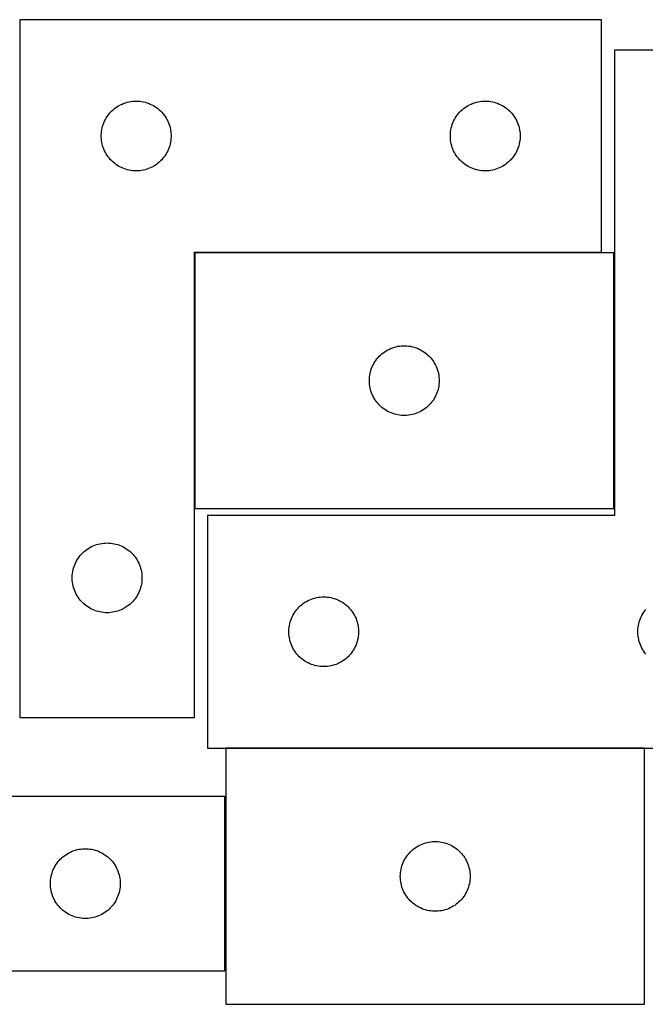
# Model space of a CAD drawing. Header units: millimetres. Extents: x 7 to 1493, y 7 to 438.
# Tile 3 of 6: x 611 to 879, y 14 to 438. Entities that reach past the tile are written whole.
import ezdxf

# ---------------------------------------------------------------- set-up
doc = ezdxf.new("R2010")
doc.units = ezdxf.units.MM
doc.layers.add('COMMON', color=5, linetype='CONTINUOUS', true_color=0x0000ff)
doc.layers.add('CUT', color=7, linetype='CONTINUOUS', true_color=0x000000)

msp = doc.modelspace()

# ---------------------------------------------------------------- linework, layer by layer
at = {"layer": 'COMMON'}
for p, q in [((685.696852, 337.391913), (685.696852, 227.391913)), ((860.596852, 337.491914), (685.796853, 337.491914)), ((879.105159, 124.322915), (699.105159, 124.322915))]:
    msp.add_line(p, q, dxfattribs=at)
at = {"layer": 'CUT'}
for p, q in [((610.596852, 437.591914), (610.596852, 137.591914)), ((860.596852, 437.591914), (610.596852, 437.591914)), ((860.596852, 337.591914), (860.596852, 437.591914)), ((941.17807, 424.422915), (866.17807, 424.422915)), ((866.17807, 424.422915), (866.17807, 224.422915)), ((656.776785, 402.09733), (657.528571, 402.274749)), ((657.528571, 402.274749), (658.288493, 402.413232)), ((658.288493, 402.413232), (659.054537, 402.512412)), ((659.054537, 402.512412), (659.82467, 402.572025)), ((659.82467, 402.572025), (660.596852, 402.591914)), ((660.596852, 402.591914), (661.369033, 402.572025)), ((661.369033, 402.572025), (662.139166, 402.512412)), ((662.139166, 402.512412), (662.90521, 402.413232)), ((662.90521, 402.413232), (663.665133, 402.274749)), ((663.665133, 402.274749), (664.416918, 402.09733)), ((806.776785, 402.09733), (807.528571, 402.274749)), ((807.528571, 402.274749), (808.288493, 402.413232)), ((808.288493, 402.413232), (809.054537, 402.512412)), ((809.054537, 402.512412), (809.82467, 402.572025)), ((809.82467, 402.572025), (810.596852, 402.591914)), ((810.596852, 402.591914), (811.369033, 402.572025)), ((811.369033, 402.572025), (812.139166, 402.512412)), ((812.139166, 402.512412), (812.90521, 402.413232)), ((812.90521, 402.413232), (813.665133, 402.274749)), ((813.665133, 402.274749), (814.416918, 402.09733)), ((649.588571, 397.781014), (650.127689, 398.334196)), ((650.127689, 398.334196), (650.69457, 398.858893)), ((650.69457, 398.858893), (651.287709, 399.353711)), ((651.287709, 399.353711), (651.905535, 399.817339)), ((651.905535, 399.817339), (652.546409, 400.248547)), ((652.546409, 400.248547), (653.20863, 400.646192)), ((653.20863, 400.646192), (653.890445, 401.00922)), ((653.890445, 401.00922), (654.590043, 401.336667)), ((654.590043, 401.336667), (655.30557, 401.627666)), ((655.30557, 401.627666), (656.035129, 401.881444)), ((656.035129, 401.881444), (656.776785, 402.09733)), ((664.416918, 402.09733), (665.158574, 401.881444)), ((665.158574, 401.881444), (665.888133, 401.627666)), ((665.888133, 401.627666), (666.60366, 401.336667)), ((666.60366, 401.336667), (667.303258, 401.00922)), ((667.303258, 401.00922), (667.985073, 400.646192)), ((667.985073, 400.646192), (668.647294, 400.248547)), ((668.647294, 400.248547), (669.288168, 399.817339)), ((669.288168, 399.817339), (669.905994, 399.353711)), ((669.905994, 399.353711), (670.499133, 398.858893)), ((670.499133, 398.858893), (671.066014, 398.334196)), ((671.066014, 398.334196), (671.605132, 397.781014)), ((799.588571, 397.781014), (800.127689, 398.334196)), ((800.127689, 398.334196), (800.69457, 398.858893)), ((800.69457, 398.858893), (801.287709, 399.353711)), ((801.287709, 399.353711), (801.905535, 399.817339)), ((801.905535, 399.817339), (802.546409, 400.248547)), ((802.546409, 400.248547), (803.20863, 400.646192)), ((803.20863, 400.646192), (803.890445, 401.00922)), ((803.890445, 401.00922), (804.590043, 401.336667)), ((804.590043, 401.336667), (805.30557, 401.627666)), ((805.30557, 401.627666), (806.035129, 401.881444)), ((806.035129, 401.881444), (806.776785, 402.09733)), ((814.416918, 402.09733), (815.158574, 401.881444)), ((815.158574, 401.881444), (815.888133, 401.627666)), ((815.888133, 401.627666), (816.60366, 401.336667)), ((816.60366, 401.336667), (817.303258, 401.00922)), ((817.303258, 401.00922), (817.985073, 400.646192)), ((817.985073, 400.646192), (818.647294, 400.248547)), ((818.647294, 400.248547), (819.288168, 399.817339)), ((819.288168, 399.817339), (819.905994, 399.353711)), ((819.905994, 399.353711), (820.499133, 398.858893)), ((820.499133, 398.858893), (821.066014, 398.334196)), ((821.066014, 398.334196), (821.605132, 397.781014)), ((646.701992, 393.242832), (647.011318, 393.95063)), ((647.011318, 393.95063), (647.35667, 394.641565)), ((647.35667, 394.641565), (647.737132, 395.313806)), ((647.737132, 395.313806), (648.151696, 395.965569)), ((648.151696, 395.965569), (648.599263, 396.595128)), ((648.599263, 396.595128), (649.078645, 397.200811)), ((649.078645, 397.200811), (649.588571, 397.781014)), ((671.605132, 397.781014), (672.115058, 397.200811)), ((672.115058, 397.200811), (672.59444, 396.595128)), ((672.59444, 396.595128), (673.042007, 395.965569)), ((673.042007, 395.965569), (673.456571, 395.313806)), ((673.456571, 395.313806), (673.837033, 394.641565)), ((673.837033, 394.641565), (674.182385, 393.95063)), ((674.182385, 393.95063), (674.491711, 393.242832)), ((796.701992, 393.242832), (797.011318, 393.95063)), ((797.011318, 393.95063), (797.35667, 394.641565)), ((797.35667, 394.641565), (797.737132, 395.313806)), ((797.737132, 395.313806), (798.151696, 395.965569)), ((798.151696, 395.965569), (798.599263, 396.595128)), ((798.599263, 396.595128), (799.078645, 397.200811)), ((799.078645, 397.200811), (799.588571, 397.781014)), ((821.605132, 397.781014), (822.115058, 397.200811)), ((822.115058, 397.200811), (822.59444, 396.595128)), ((822.59444, 396.595128), (823.042007, 395.965569)), ((823.042007, 395.965569), (823.456571, 395.313806)), ((823.456571, 395.313806), (823.837033, 394.641565)), ((823.837033, 394.641565), (824.182385, 393.95063)), ((824.182385, 393.95063), (824.491711, 393.242832)), ((645.641589, 388.749546), (645.721011, 389.517889)), ((645.721011, 389.517889), (645.839882, 390.281125)), ((645.839882, 390.281125), (645.997886, 391.03723)), ((645.997886, 391.03723), (646.194603, 391.784198)), ((646.194603, 391.784198), (646.429513, 392.520049)), ((646.429513, 392.520049), (646.701992, 393.242832)), ((674.491711, 393.242832), (674.76419, 392.520049)), ((674.76419, 392.520049), (674.9991, 391.784198)), ((674.9991, 391.784198), (675.195817, 391.03723)), ((675.195817, 391.03723), (675.353821, 390.281125)), ((675.353821, 390.281125), (675.472692, 389.517889)), ((675.472692, 389.517889), (675.552114, 388.749546)), ((795.641589, 388.749546), (795.721011, 389.517889)), ((795.721011, 389.517889), (795.839882, 390.281125)), ((795.839882, 390.281125), (795.997886, 391.03723)), ((795.997886, 391.03723), (796.194603, 391.784198)), ((796.194603, 391.784198), (796.429513, 392.520049)), ((796.429513, 392.520049), (796.701992, 393.242832)), ((824.491711, 393.242832), (824.76419, 392.520049)), ((824.76419, 392.520049), (824.9991, 391.784198)), ((824.9991, 391.784198), (825.195817, 391.03723)), ((825.195817, 391.03723), (825.353821, 390.281125)), ((825.353821, 390.281125), (825.472692, 389.517889)), ((825.472692, 389.517889), (825.552114, 388.749546)), ((645.601825, 387.978132), (645.641589, 388.749546)), ((645.601825, 387.205695), (645.601825, 387.978132)), ((645.641589, 386.434282), (645.601825, 387.205695)), ((645.721011, 385.665938), (645.641589, 386.434282)), ((645.839882, 384.902702), (645.721011, 385.665938)), ((675.472692, 385.665938), (675.353821, 384.902702)), ((675.552114, 386.434282), (675.472692, 385.665938)), ((675.552114, 388.749546), (675.591879, 387.978132)), ((675.591879, 387.205695), (675.552114, 386.434282)), ((675.591879, 387.978132), (675.591879, 387.205695)), ((795.601825, 387.978132), (795.641589, 388.749546)), ((795.601825, 387.205695), (795.601825, 387.978132)), ((795.641589, 386.434282), (795.601825, 387.205695)), ((795.721011, 385.665938), (795.641589, 386.434282)), ((795.839882, 384.902702), (795.721011, 385.665938)), ((825.472692, 385.665938), (825.353821, 384.902702)), ((825.552114, 386.434282), (825.472692, 385.665938)), ((825.552114, 388.749546), (825.591879, 387.978132)), ((825.591879, 387.205695), (825.552114, 386.434282)), ((825.591879, 387.978132), (825.591879, 387.205695)), ((645.997886, 384.146598), (645.839882, 384.902702)), ((646.194603, 383.399629), (645.997886, 384.146598)), ((646.429513, 382.663778), (646.194603, 383.399629)), ((646.701992, 381.940995), (646.429513, 382.663778)), ((647.011318, 381.233198), (646.701992, 381.940995)), ((647.35667, 380.542263), (647.011318, 381.233198)), ((674.182385, 381.233198), (673.837033, 380.542263)), ((674.491711, 381.940995), (674.182385, 381.233198)), ((674.76419, 382.663778), (674.491711, 381.940995)), ((674.9991, 383.399629), (674.76419, 382.663778)), ((675.195817, 384.146598), (674.9991, 383.399629)), ((675.353821, 384.902702), (675.195817, 384.146598)), ((795.997886, 384.146598), (795.839882, 384.902702)), ((796.194603, 383.399629), (795.997886, 384.146598)), ((796.429513, 382.663778), (796.194603, 383.399629)), ((796.701992, 381.940995), (796.429513, 382.663778)), ((797.011318, 381.233198), (796.701992, 381.940995)), ((797.35667, 380.542263), (797.011318, 381.233198)), ((824.182385, 381.233198), (823.837033, 380.542263)), ((824.491711, 381.940995), (824.182385, 381.233198)), ((824.76419, 382.663778), (824.491711, 381.940995)), ((824.9991, 383.399629), (824.76419, 382.663778)), ((825.195817, 384.146598), (824.9991, 383.399629)), ((825.353821, 384.902702), (825.195817, 384.146598)), ((647.737132, 379.870022), (647.35667, 380.542263)), ((648.151696, 379.218258), (647.737132, 379.870022)), ((648.599263, 378.588699), (648.151696, 379.218258)), ((649.078645, 377.983016), (648.599263, 378.588699)), ((649.588571, 377.402814), (649.078645, 377.983016)), ((650.127689, 376.849631), (649.588571, 377.402814)), ((650.69457, 376.324935), (650.127689, 376.849631)), ((671.066014, 376.849631), (670.499133, 376.324935)), ((671.605132, 377.402814), (671.066014, 376.849631)), ((672.115058, 377.983016), (671.605132, 377.402814)), ((672.59444, 378.588699), (672.115058, 377.983016)), ((673.042007, 379.218258), (672.59444, 378.588699)), ((673.456571, 379.870022), (673.042007, 379.218258)), ((673.837033, 380.542263), (673.456571, 379.870022)), ((797.737132, 379.870022), (797.35667, 380.542263)), ((798.151696, 379.218258), (797.737132, 379.870022)), ((798.599263, 378.588699), (798.151696, 379.218258)), ((799.078645, 377.983016), (798.599263, 378.588699)), ((799.588571, 377.402814), (799.078645, 377.983016)), ((800.127689, 376.849631), (799.588571, 377.402814)), ((800.69457, 376.324935), (800.127689, 376.849631)), ((821.066014, 376.849631), (820.499133, 376.324935)), ((821.605132, 377.402814), (821.066014, 376.849631)), ((822.115058, 377.983016), (821.605132, 377.402814)), ((822.59444, 378.588699), (822.115058, 377.983016)), ((823.042007, 379.218258), (822.59444, 378.588699)), ((823.456571, 379.870022), (823.042007, 379.218258)), ((823.837033, 380.542263), (823.456571, 379.870022)), ((651.287709, 375.830117), (650.69457, 376.324935)), ((651.905535, 375.366489), (651.287709, 375.830117)), ((652.546409, 374.93528), (651.905535, 375.366489)), ((653.20863, 374.537635), (652.546409, 374.93528)), ((653.890445, 374.174607), (653.20863, 374.537635)), ((654.590043, 373.84716), (653.890445, 374.174607)), ((655.30557, 373.556161), (654.590043, 373.84716)), ((656.035129, 373.302383), (655.30557, 373.556161)), ((656.776785, 373.086498), (656.035129, 373.302383)), ((657.528571, 372.909078), (656.776785, 373.086498)), ((658.288493, 372.770595), (657.528571, 372.909078)), ((659.054537, 372.671416), (658.288493, 372.770595)), ((659.82467, 372.611802), (659.054537, 372.671416)), ((660.596852, 372.591914), (659.82467, 372.611802)), ((661.369033, 372.611802), (660.596852, 372.591914)), ((662.139166, 372.671416), (661.369033, 372.611802)), ((662.90521, 372.770595), (662.139166, 372.671416)), ((663.665133, 372.909078), (662.90521, 372.770595)), ((664.416918, 373.086498), (663.665133, 372.909078)), ((665.158574, 373.302383), (664.416918, 373.086498)), ((665.888133, 373.556161), (665.158574, 373.302383)), ((666.60366, 373.84716), (665.888133, 373.556161)), ((667.303258, 374.174607), (666.60366, 373.84716)), ((667.985073, 374.537635), (667.303258, 374.174607)), ((668.647294, 374.93528), (667.985073, 374.537635)), ((669.288168, 375.366489), (668.647294, 374.93528)), ((669.905994, 375.830117), (669.288168, 375.366489)), ((670.499133, 376.324935), (669.905994, 375.830117)), ((801.287709, 375.830117), (800.69457, 376.324935)), ((801.905535, 375.366489), (801.287709, 375.830117)), ((802.546409, 374.93528), (801.905535, 375.366489)), ((803.20863, 374.537635), (802.546409, 374.93528)), ((803.890445, 374.174607), (803.20863, 374.537635)), ((804.590043, 373.84716), (803.890445, 374.174607)), ((805.30557, 373.556161), (804.590043, 373.84716)), ((806.035129, 373.302383), (805.30557, 373.556161)), ((806.776785, 373.086498), (806.035129, 373.302383)), ((807.528571, 372.909078), (806.776785, 373.086498)), ((808.288493, 372.770595), (807.528571, 372.909078)), ((809.054537, 372.671416), (808.288493, 372.770595)), ((809.82467, 372.611802), (809.054537, 372.671416)), ((810.596852, 372.591914), (809.82467, 372.611802)), ((811.369033, 372.611802), (810.596852, 372.591914)), ((812.139166, 372.671416), (811.369033, 372.611802)), ((812.90521, 372.770595), (812.139166, 372.671416)), ((813.665133, 372.909078), (812.90521, 372.770595)), ((814.416918, 373.086498), (813.665133, 372.909078)), ((815.158574, 373.302383), (814.416918, 373.086498)), ((815.888133, 373.556161), (815.158574, 373.302383)), ((816.60366, 373.84716), (815.888133, 373.556161)), ((817.303258, 374.174607), (816.60366, 373.84716)), ((817.985073, 374.537635), (817.303258, 374.174607)), ((818.647294, 374.93528), (817.985073, 374.537635)), ((819.288168, 375.366489), (818.647294, 374.93528)), ((819.905994, 375.830117), (819.288168, 375.366489)), ((820.499133, 376.324935), (819.905994, 375.830117)), ((685.596852, 137.591914), (685.596852, 337.591914)), ((685.596852, 337.591914), (860.596852, 337.591914)), ((865.796853, 337.391913), (685.796853, 337.391913)), ((685.796853, 337.391913), (685.796853, 227.391913)), ((865.796853, 227.391913), (865.796853, 337.391913)), ((770.145934, 296.286772), (770.868717, 296.559251)), ((770.868717, 296.559251), (771.604568, 296.794161)), ((771.604568, 296.794161), (772.351536, 296.990878)), ((772.351536, 296.990878), (773.107641, 297.148882)), ((773.107641, 297.148882), (773.870877, 297.267753)), ((773.870877, 297.267753), (774.639221, 297.347176)), ((774.639221, 297.347176), (775.410634, 297.38694)), ((775.410634, 297.38694), (776.183071, 297.38694)), ((776.183071, 297.38694), (776.954484, 297.347176)), ((776.954484, 297.347176), (777.722828, 297.267753)), ((777.722828, 297.267753), (778.486064, 297.148882)), ((778.486064, 297.148882), (779.242169, 296.990878)), ((779.242169, 296.990878), (779.989137, 296.794161)), ((779.989137, 296.794161), (780.724988, 296.559251)), ((780.724988, 296.559251), (781.447771, 296.286772)), ((764.035055, 291.701055), (764.529874, 292.294194)), ((764.529874, 292.294194), (765.05457, 292.861075)), ((765.05457, 292.861075), (765.607752, 293.400193)), ((765.607752, 293.400193), (766.187955, 293.910119)), ((766.187955, 293.910119), (766.793638, 294.389501)), ((766.793638, 294.389501), (767.423197, 294.837068)), ((767.423197, 294.837068), (768.07496, 295.251632)), ((768.07496, 295.251632), (768.747201, 295.632095)), ((768.747201, 295.632095), (769.438137, 295.977447)), ((769.438137, 295.977447), (770.145934, 296.286772)), ((781.447771, 296.286772), (782.155568, 295.977447)), ((782.155568, 295.977447), (782.846504, 295.632095)), ((782.846504, 295.632095), (783.518745, 295.251632)), ((783.518745, 295.251632), (784.170508, 294.837068)), ((784.170508, 294.837068), (784.800067, 294.389501)), ((784.800067, 294.389501), (785.40575, 293.910119)), ((785.40575, 293.910119), (785.985953, 293.400193)), ((785.985953, 293.400193), (786.539135, 292.861075)), ((786.539135, 292.861075), (787.063831, 292.294194)), ((787.063831, 292.294194), (787.55865, 291.701055)), ((761.7611, 287.683194), (762.052099, 288.398721)), ((762.052099, 288.398721), (762.379546, 289.09832)), ((762.379546, 289.09832), (762.742574, 289.780134)), ((762.742574, 289.780134), (763.140219, 290.442356)), ((763.140219, 290.442356), (763.571427, 291.083229)), ((763.571427, 291.083229), (764.035055, 291.701055)), ((787.55865, 291.701055), (788.022278, 291.083229)), ((788.022278, 291.083229), (788.453486, 290.442356)), ((788.453486, 290.442356), (788.851131, 289.780134)), ((788.851131, 289.780134), (789.214159, 289.09832)), ((789.214159, 289.09832), (789.541606, 288.398721)), ((789.541606, 288.398721), (789.832605, 287.683194)), ((760.816741, 283.164094), (760.876354, 283.934228)), ((760.876354, 283.934228), (760.975534, 284.700271)), ((760.975534, 284.700271), (761.114017, 285.460194)), ((761.114017, 285.460194), (761.291437, 286.211979)), ((761.291437, 286.211979), (761.507322, 286.953635)), ((761.507322, 286.953635), (761.7611, 287.683194)), ((789.832605, 287.683194), (790.086383, 286.953635)), ((790.086383, 286.953635), (790.302268, 286.211979)), ((790.302268, 286.211979), (790.479688, 285.460194)), ((790.479688, 285.460194), (790.618171, 284.700271)), ((790.618171, 284.700271), (790.717351, 283.934228)), ((790.717351, 283.934228), (790.776964, 283.164094)), ((760.796853, 282.391913), (760.816741, 283.164094)), ((760.816741, 281.619731), (760.796853, 282.391913)), ((760.876354, 280.849598), (760.816741, 281.619731)), ((760.975534, 280.083554), (760.876354, 280.849598)), ((761.114017, 279.323632), (760.975534, 280.083554)), ((790.618171, 280.083554), (790.479688, 279.323632)), ((790.717351, 280.849598), (790.618171, 280.083554)), ((790.776964, 281.619731), (790.717351, 280.849598)), ((790.776964, 283.164094), (790.796853, 282.391913)), ((790.796853, 282.391913), (790.776964, 281.619731)), ((761.291437, 278.571846), (761.114017, 279.323632)), ((761.507322, 277.83019), (761.291437, 278.571846)), ((761.7611, 277.100631), (761.507322, 277.83019)), ((762.052099, 276.385104), (761.7611, 277.100631)), ((762.379546, 275.685506), (762.052099, 276.385104)), ((762.742574, 275.003692), (762.379546, 275.685506)), ((789.214159, 275.685506), (788.851131, 275.003692)), ((789.541606, 276.385104), (789.214159, 275.685506)), ((789.832605, 277.100631), (789.541606, 276.385104)), ((790.086383, 277.83019), (789.832605, 277.100631)), ((790.302268, 278.571846), (790.086383, 277.83019)), ((790.479688, 279.323632), (790.302268, 278.571846)), ((763.140219, 274.34147), (762.742574, 275.003692)), ((763.571427, 273.700596), (763.140219, 274.34147)), ((764.035055, 273.08277), (763.571427, 273.700596)), ((764.529874, 272.489631), (764.035055, 273.08277)), ((765.05457, 271.92275), (764.529874, 272.489631)), ((765.607752, 271.383632), (765.05457, 271.92275)), ((766.187955, 270.873706), (765.607752, 271.383632)), ((785.985953, 271.383632), (785.40575, 270.873706)), ((786.539135, 271.92275), (785.985953, 271.383632)), ((787.063831, 272.489631), (786.539135, 271.92275)), ((787.55865, 273.08277), (787.063831, 272.489631)), ((788.022278, 273.700596), (787.55865, 273.08277)), ((788.453486, 274.34147), (788.022278, 273.700596)), ((788.851131, 275.003692), (788.453486, 274.34147)), ((766.793638, 270.394324), (766.187955, 270.873706)), ((767.423197, 269.946757), (766.793638, 270.394324)), ((768.07496, 269.532193), (767.423197, 269.946757)), ((768.747201, 269.151731), (768.07496, 269.532193)), ((769.438137, 268.806379), (768.747201, 269.151731)), ((770.145934, 268.497053), (769.438137, 268.806379)), ((770.868717, 268.224574), (770.145934, 268.497053)), ((771.604568, 267.989665), (770.868717, 268.224574)), ((772.351536, 267.792947), (771.604568, 267.989665)), ((773.107641, 267.634943), (772.351536, 267.792947)), ((773.870877, 267.516073), (773.107641, 267.634943)), ((774.639221, 267.43665), (773.870877, 267.516073)), ((775.410634, 267.396886), (774.639221, 267.43665)), ((776.183071, 267.396886), (775.410634, 267.396886)), ((776.954484, 267.43665), (776.183071, 267.396886)), ((777.722828, 267.516073), (776.954484, 267.43665)), ((778.486064, 267.634943), (777.722828, 267.516073)), ((779.242169, 267.792947), (778.486064, 267.634943)), ((779.989137, 267.989665), (779.242169, 267.792947)), ((780.724988, 268.224574), (779.989137, 267.989665)), ((781.447771, 268.497053), (780.724988, 268.224574)), ((782.155568, 268.806379), (781.447771, 268.497053)), ((782.846504, 269.151731), (782.155568, 268.806379)), ((783.518745, 269.532193), (782.846504, 269.151731)), ((784.170508, 269.946757), (783.518745, 269.532193)), ((784.800067, 270.394324), (784.170508, 269.946757)), ((785.40575, 270.873706), (784.800067, 270.394324)), ((685.796853, 227.391913), (865.796853, 227.391913)), ((866.17807, 224.422915), (691.17807, 224.422915)), ((691.17807, 224.422915), (691.17807, 124.422915)), ((642.80557, 211.627666), (643.535129, 211.881444)), ((643.535129, 211.881444), (644.276785, 212.09733)), ((644.276785, 212.09733), (645.028571, 212.274749)), ((645.028571, 212.274749), (645.788493, 212.413232)), ((645.788493, 212.413232), (646.554537, 212.512412)), ((646.554537, 212.512412), (647.32467, 212.572025)), ((647.32467, 212.572025), (648.096852, 212.591914)), ((648.096852, 212.591914), (648.869033, 212.572025)), ((648.869033, 212.572025), (649.639166, 212.512412)), ((649.639166, 212.512412), (650.40521, 212.413232)), ((650.40521, 212.413232), (651.165133, 212.274749)), ((651.165133, 212.274749), (651.916918, 212.09733)), ((651.916918, 212.09733), (652.658574, 211.881444)), ((652.658574, 211.881444), (653.388133, 211.627666)), ((636.578645, 207.200811), (637.088571, 207.781014)), ((637.088571, 207.781014), (637.627689, 208.334196)), ((637.627689, 208.334196), (638.19457, 208.858893)), ((638.19457, 208.858893), (638.787709, 209.353711)), ((638.787709, 209.353711), (639.405535, 209.817339)), ((639.405535, 209.817339), (640.046409, 210.248547)), ((640.046409, 210.248547), (640.70863, 210.646192)), ((640.70863, 210.646192), (641.390445, 211.00922)), ((641.390445, 211.00922), (642.090043, 211.336667)), ((642.090043, 211.336667), (642.80557, 211.627666)), ((653.388133, 211.627666), (654.10366, 211.336667)), ((654.10366, 211.336667), (654.803258, 211.00922)), ((654.803258, 211.00922), (655.485073, 210.646192)), ((655.485073, 210.646192), (656.147294, 210.248547)), ((656.147294, 210.248547), (656.788168, 209.817339)), ((656.788168, 209.817339), (657.405994, 209.353711)), ((657.405994, 209.353711), (657.999133, 208.858893)), ((657.999133, 208.858893), (658.566014, 208.334196)), ((658.566014, 208.334196), (659.105132, 207.781014)), ((659.105132, 207.781014), (659.615058, 207.200811)), ((633.929513, 202.520049), (634.201992, 203.242832)), ((634.201992, 203.242832), (634.511318, 203.95063)), ((634.511318, 203.95063), (634.85667, 204.641565)), ((634.85667, 204.641565), (635.237132, 205.313806)), ((635.237132, 205.313806), (635.651696, 205.965569)), ((635.651696, 205.965569), (636.099263, 206.595128)), ((636.099263, 206.595128), (636.578645, 207.200811)), ((659.615058, 207.200811), (660.09444, 206.595128)), ((660.09444, 206.595128), (660.542007, 205.965569)), ((660.542007, 205.965569), (660.956571, 205.313806)), ((660.956571, 205.313806), (661.337033, 204.641565)), ((661.337033, 204.641565), (661.682385, 203.95063)), ((661.682385, 203.95063), (661.991711, 203.242832)), ((661.991711, 203.242832), (662.26419, 202.520049)), ((633.141589, 198.749546), (633.221011, 199.517889)), ((633.221011, 199.517889), (633.339882, 200.281125)), ((633.339882, 200.281125), (633.497886, 201.03723)), ((633.497886, 201.03723), (633.694603, 201.784198)), ((633.694603, 201.784198), (633.929513, 202.520049)), ((662.26419, 202.520049), (662.4991, 201.784198)), ((662.4991, 201.784198), (662.695817, 201.03723)), ((662.695817, 201.03723), (662.853821, 200.281125)), ((662.853821, 200.281125), (662.972692, 199.517889)), ((662.972692, 199.517889), (663.052114, 198.749546)), ((633.101825, 197.978132), (633.141589, 198.749546)), ((633.101825, 197.205695), (633.101825, 197.978132)), ((633.141589, 196.434282), (633.101825, 197.205695)), ((633.221011, 195.665938), (633.141589, 196.434282)), ((633.339882, 194.902702), (633.221011, 195.665938)), ((633.497886, 194.146598), (633.339882, 194.902702)), ((662.853821, 194.902702), (662.695817, 194.146598)), ((662.972692, 195.665938), (662.853821, 194.902702)), ((663.052114, 196.434282), (662.972692, 195.665938)), ((663.052114, 198.749546), (663.091879, 197.978132)), ((663.091879, 197.205695), (663.052114, 196.434282)), ((663.091879, 197.978132), (663.091879, 197.205695)), ((633.694603, 193.399629), (633.497886, 194.146598)), ((633.929513, 192.663778), (633.694603, 193.399629)), ((634.201992, 191.940995), (633.929513, 192.663778)), ((634.511318, 191.233198), (634.201992, 191.940995)), ((634.85667, 190.542263), (634.511318, 191.233198)), ((635.237132, 189.870022), (634.85667, 190.542263)), ((661.337033, 190.542263), (660.956571, 189.870022)), ((661.682385, 191.233198), (661.337033, 190.542263)), ((661.991711, 191.940995), (661.682385, 191.233198)), ((662.26419, 192.663778), (661.991711, 191.940995)), ((662.4991, 193.399629), (662.26419, 192.663778)), ((662.695817, 194.146598), (662.4991, 193.399629)), ((635.651696, 189.218258), (635.237132, 189.870022)), ((636.099263, 188.588699), (635.651696, 189.218258)), ((636.578645, 187.983016), (636.099263, 188.588699)), ((637.088571, 187.402814), (636.578645, 187.983016)), ((637.627689, 186.849631), (637.088571, 187.402814)), ((638.19457, 186.324935), (637.627689, 186.849631)), ((638.787709, 185.830117), (638.19457, 186.324935)), ((657.999133, 186.324935), (657.405994, 185.830117)), ((658.566014, 186.849631), (657.999133, 186.324935)), ((659.105132, 187.402814), (658.566014, 186.849631)), ((659.615058, 187.983016), (659.105132, 187.402814)), ((660.09444, 188.588699), (659.615058, 187.983016)), ((660.542007, 189.218258), (660.09444, 188.588699)), ((660.956571, 189.870022), (660.542007, 189.218258)), ((731.868928, 186.184712), (732.486754, 186.64834)), ((732.486754, 186.64834), (733.127627, 187.079548)), ((733.127627, 187.079548), (733.789849, 187.477193)), ((733.789849, 187.477193), (734.471663, 187.840221)), ((734.471663, 187.840221), (735.171261, 188.167668)), ((735.171261, 188.167668), (735.886789, 188.458667)), ((735.886789, 188.458667), (736.616348, 188.712445)), ((736.616348, 188.712445), (737.358003, 188.92833)), ((737.358003, 188.92833), (738.109789, 189.10575)), ((738.109789, 189.10575), (738.869711, 189.244233)), ((738.869711, 189.244233), (739.635755, 189.343413)), ((739.635755, 189.343413), (740.405889, 189.403026)), ((740.405889, 189.403026), (741.17807, 189.422915)), ((741.17807, 189.422915), (741.950251, 189.403026)), ((741.950251, 189.403026), (742.720385, 189.343413)), ((742.720385, 189.343413), (743.486429, 189.244233)), ((743.486429, 189.244233), (744.246351, 189.10575)), ((744.246351, 189.10575), (744.998137, 188.92833)), ((744.998137, 188.92833), (745.739792, 188.712445)), ((745.739792, 188.712445), (746.469351, 188.458667)), ((746.469351, 188.458667), (747.184879, 188.167668)), ((747.184879, 188.167668), (747.884477, 187.840221)), ((747.884477, 187.840221), (748.566291, 187.477193)), ((748.566291, 187.477193), (749.228513, 187.079548)), ((749.228513, 187.079548), (749.869386, 186.64834)), ((749.869386, 186.64834), (750.487212, 186.184712)), ((639.405535, 185.366489), (638.787709, 185.830117)), ((640.046409, 184.93528), (639.405535, 185.366489)), ((640.70863, 184.537635), (640.046409, 184.93528)), ((641.390445, 184.174607), (640.70863, 184.537635)), ((642.090043, 183.84716), (641.390445, 184.174607)), ((642.80557, 183.556161), (642.090043, 183.84716)), ((643.535129, 183.302383), (642.80557, 183.556161)), ((644.276785, 183.086498), (643.535129, 183.302383)), ((645.028571, 182.909078), (644.276785, 183.086498)), ((645.788493, 182.770595), (645.028571, 182.909078)), ((646.554537, 182.671416), (645.788493, 182.770595)), ((647.32467, 182.611802), (646.554537, 182.671416)), ((648.096852, 182.591914), (647.32467, 182.611802)), ((648.869033, 182.611802), (648.096852, 182.591914)), ((649.639166, 182.671416), (648.869033, 182.611802)), ((650.40521, 182.770595), (649.639166, 182.671416)), ((651.165133, 182.909078), (650.40521, 182.770595)), ((651.916918, 183.086498), (651.165133, 182.909078)), ((652.658574, 183.302383), (651.916918, 183.086498)), ((653.388133, 183.556161), (652.658574, 183.302383)), ((654.10366, 183.84716), (653.388133, 183.556161)), ((654.803258, 184.174607), (654.10366, 183.84716)), ((655.485073, 184.537635), (654.803258, 184.174607)), ((656.147294, 184.93528), (655.485073, 184.537635)), ((656.788168, 185.366489), (656.147294, 184.93528)), ((657.405994, 185.830117), (656.788168, 185.366489)), ((727.937888, 181.472566), (728.318351, 182.144807)), ((728.318351, 182.144807), (728.732915, 182.79657)), ((728.732915, 182.79657), (729.180481, 183.426129)), ((729.180481, 183.426129), (729.659863, 184.031812)), ((729.659863, 184.031812), (730.16979, 184.612015)), ((730.16979, 184.612015), (730.708908, 185.165197)), ((730.708908, 185.165197), (731.275788, 185.689894)), ((731.275788, 185.689894), (731.868928, 186.184712)), ((750.487212, 186.184712), (751.080352, 185.689894)), ((751.080352, 185.689894), (751.647232, 185.165197)), ((751.647232, 185.165197), (752.18635, 184.612015)), ((752.18635, 184.612015), (752.696277, 184.031812)), ((752.696277, 184.031812), (753.175659, 183.426129)), ((753.175659, 183.426129), (753.623225, 182.79657)), ((753.623225, 182.79657), (754.037789, 182.144807)), ((754.037789, 182.144807), (754.418252, 181.472566)), ((877.937888, 181.472566), (878.318351, 182.144807)), ((878.318351, 182.144807), (878.732915, 182.79657)), ((878.732915, 182.79657), (879.180481, 183.426129)), ((879.180481, 183.426129), (879.659863, 184.031812)), ((726.421101, 177.112126), (726.579104, 177.868231)), ((726.579104, 177.868231), (726.775822, 178.615199)), ((726.775822, 178.615199), (727.010732, 179.35105)), ((727.010732, 179.35105), (727.28321, 180.073833)), ((727.28321, 180.073833), (727.592536, 180.78163)), ((727.592536, 180.78163), (727.937888, 181.472566)), ((754.418252, 181.472566), (754.763604, 180.78163)), ((754.763604, 180.78163), (755.07293, 180.073833)), ((755.07293, 180.073833), (755.345408, 179.35105)), ((755.345408, 179.35105), (755.580318, 178.615199)), ((755.580318, 178.615199), (755.777036, 177.868231)), ((755.777036, 177.868231), (755.935039, 177.112126)), ((876.421101, 177.112126), (876.579104, 177.868231)), ((876.579104, 177.868231), (876.775822, 178.615199)), ((876.775822, 178.615199), (877.010732, 179.35105)), ((877.010732, 179.35105), (877.28321, 180.073833)), ((877.28321, 180.073833), (877.592536, 180.78163)), ((877.592536, 180.78163), (877.937888, 181.472566)), ((726.183043, 174.809133), (726.222807, 175.580547)), ((726.183043, 174.036696), (726.183043, 174.809133)), ((726.222807, 173.265283), (726.183043, 174.036696)), ((726.222807, 175.580547), (726.30223, 176.34889)), ((726.30223, 176.34889), (726.421101, 177.112126)), ((755.935039, 177.112126), (756.05391, 176.34889)), ((756.05391, 176.34889), (756.133333, 175.580547)), ((756.133333, 175.580547), (756.173097, 174.809133)), ((756.173097, 174.036696), (756.133333, 173.265283)), ((756.173097, 174.809133), (756.173097, 174.036696)), ((876.183043, 174.809133), (876.222807, 175.580547)), ((876.183043, 174.036696), (876.183043, 174.809133)), ((876.222807, 173.265283), (876.183043, 174.036696)), ((876.222807, 175.580547), (876.30223, 176.34889)), ((876.30223, 176.34889), (876.421101, 177.112126)), ((726.30223, 172.496939), (726.222807, 173.265283)), ((726.421101, 171.733703), (726.30223, 172.496939)), ((726.579104, 170.977598), (726.421101, 171.733703)), ((726.775822, 170.23063), (726.579104, 170.977598)), ((727.010732, 169.494779), (726.775822, 170.23063)), ((727.28321, 168.771996), (727.010732, 169.494779)), ((755.345408, 169.494779), (755.07293, 168.771996)), ((755.580318, 170.23063), (755.345408, 169.494779)), ((755.777036, 170.977598), (755.580318, 170.23063)), ((755.935039, 171.733703), (755.777036, 170.977598)), ((756.05391, 172.496939), (755.935039, 171.733703)), ((756.133333, 173.265283), (756.05391, 172.496939)), ((876.30223, 172.496939), (876.222807, 173.265283)), ((876.421101, 171.733703), (876.30223, 172.496939)), ((876.579104, 170.977598), (876.421101, 171.733703)), ((876.775822, 170.23063), (876.579104, 170.977598)), ((877.010732, 169.494779), (876.775822, 170.23063)), ((877.28321, 168.771996), (877.010732, 169.494779)), ((727.592536, 168.064199), (727.28321, 168.771996)), ((727.937888, 167.373263), (727.592536, 168.064199)), ((728.318351, 166.701023), (727.937888, 167.373263)), ((728.732915, 166.049259), (728.318351, 166.701023)), ((729.180481, 165.4197), (728.732915, 166.049259)), ((729.659863, 164.814017), (729.180481, 165.4197)), ((753.175659, 165.4197), (752.696277, 164.814017)), ((753.623225, 166.049259), (753.175659, 165.4197)), ((754.037789, 166.701023), (753.623225, 166.049259)), ((754.418252, 167.373263), (754.037789, 166.701023)), ((754.763604, 168.064199), (754.418252, 167.373263)), ((755.07293, 168.771996), (754.763604, 168.064199)), ((877.592536, 168.064199), (877.28321, 168.771996)), ((877.937888, 167.373263), (877.592536, 168.064199)), ((878.318351, 166.701023), (877.937888, 167.373263)), ((878.732915, 166.049259), (878.318351, 166.701023)), ((879.180481, 165.4197), (878.732915, 166.049259)), ((879.659863, 164.814017), (879.180481, 165.4197)), ((730.16979, 164.233815), (729.659863, 164.814017)), ((730.708908, 163.680632), (730.16979, 164.233815)), ((731.275788, 163.155936), (730.708908, 163.680632)), ((731.868928, 162.661117), (731.275788, 163.155936)), ((732.486754, 162.19749), (731.868928, 162.661117)), ((733.127627, 161.766281), (732.486754, 162.19749)), ((733.789849, 161.368636), (733.127627, 161.766281)), ((734.471663, 161.005608), (733.789849, 161.368636)), ((735.171261, 160.678161), (734.471663, 161.005608)), ((747.884477, 161.005608), (747.184879, 160.678161)), ((748.566291, 161.368636), (747.884477, 161.005608)), ((749.228513, 161.766281), (748.566291, 161.368636)), ((749.869386, 162.19749), (749.228513, 161.766281)), ((750.487212, 162.661117), (749.869386, 162.19749)), ((751.080352, 163.155936), (750.487212, 162.661117)), ((751.647232, 163.680632), (751.080352, 163.155936)), ((752.18635, 164.233815), (751.647232, 163.680632)), ((752.696277, 164.814017), (752.18635, 164.233815)), ((735.886789, 160.387162), (735.171261, 160.678161)), ((736.616348, 160.133384), (735.886789, 160.387162)), ((737.358003, 159.917499), (736.616348, 160.133384)), ((738.109789, 159.740079), (737.358003, 159.917499)), ((738.869711, 159.601596), (738.109789, 159.740079)), ((739.635755, 159.502416), (738.869711, 159.601596)), ((740.405889, 159.442803), (739.635755, 159.502416)), ((741.17807, 159.422915), (740.405889, 159.442803)), ((741.950251, 159.442803), (741.17807, 159.422915)), ((742.720385, 159.502416), (741.950251, 159.442803)), ((743.486429, 159.601596), (742.720385, 159.502416)), ((744.246351, 159.740079), (743.486429, 159.601596)), ((744.998137, 159.917499), (744.246351, 159.740079)), ((745.739792, 160.133384), (744.998137, 159.917499)), ((746.469351, 160.387162), (745.739792, 160.133384)), ((747.184879, 160.678161), (746.469351, 160.387162)), ((610.596852, 137.591914), (685.596852, 137.591914)), ((691.17807, 124.422915), (941.17807, 124.422915)), ((879.105159, 124.222914), (699.105159, 124.222914)), ((699.105159, 124.222914), (699.105159, 14.222914)), ((879.105159, 14.222914), (879.105159, 124.222914)), ((698.738634, 103.619202), (498.738634, 103.619202)), ((698.738634, 28.619202), (698.738634, 103.619202)), ((633.810499, 80.286541), (634.54635, 80.52145)), ((634.54635, 80.52145), (635.293318, 80.718168)), ((635.293318, 80.718168), (636.049423, 80.876172)), ((636.049423, 80.876172), (636.812659, 80.995042)), ((636.812659, 80.995042), (637.581002, 81.074465)), ((637.581002, 81.074465), (638.352416, 81.114229)), ((638.352416, 81.114229), (639.124853, 81.114229)), ((639.124853, 81.114229), (639.896266, 81.074465)), ((639.896266, 81.074465), (640.66461, 80.995042)), ((640.66461, 80.995042), (641.427846, 80.876172)), ((641.427846, 80.876172), (642.18395, 80.718168)), ((642.18395, 80.718168), (642.930919, 80.52145)), ((642.930919, 80.52145), (643.66677, 80.286541)), ((778.916059, 80.231194), (779.496262, 80.74112)), ((779.496262, 80.74112), (780.101945, 81.220502)), ((780.101945, 81.220502), (780.731503, 81.668069)), ((780.731503, 81.668069), (781.383267, 82.082633)), ((781.383267, 82.082633), (782.055508, 82.463096)), ((782.055508, 82.463096), (782.746443, 82.808448)), ((782.746443, 82.808448), (783.454241, 83.117773)), ((783.454241, 83.117773), (784.177023, 83.390252)), ((784.177023, 83.390252), (784.912875, 83.625162)), ((784.912875, 83.625162), (785.659843, 83.821879)), ((785.659843, 83.821879), (786.415948, 83.979883)), ((786.415948, 83.979883), (787.179184, 84.098754)), ((787.179184, 84.098754), (787.947527, 84.178176)), ((787.947527, 84.178176), (788.71894, 84.217941)), ((788.71894, 84.217941), (789.491378, 84.217941)), ((789.491378, 84.217941), (790.262791, 84.178176)), ((790.262791, 84.178176), (791.031135, 84.098754)), ((791.031135, 84.098754), (791.794371, 83.979883)), ((791.794371, 83.979883), (792.550475, 83.821879)), ((792.550475, 83.821879), (793.297444, 83.625162)), ((793.297444, 83.625162), (794.033295, 83.390252)), ((794.033295, 83.390252), (794.756078, 83.117773)), ((794.756078, 83.117773), (795.463875, 82.808448)), ((795.463875, 82.808448), (796.15481, 82.463096)), ((796.15481, 82.463096), (796.827051, 82.082633)), ((796.827051, 82.082633), (797.478815, 81.668069)), ((797.478815, 81.668069), (798.108373, 81.220502)), ((798.108373, 81.220502), (798.714057, 80.74112)), ((798.714057, 80.74112), (799.294259, 80.231194)), ((627.471655, 76.021484), (627.996351, 76.588365)), ((627.996351, 76.588365), (628.549534, 77.127483)), ((628.549534, 77.127483), (629.129737, 77.637409)), ((629.129737, 77.637409), (629.73542, 78.116791)), ((629.73542, 78.116791), (630.364978, 78.564358)), ((630.364978, 78.564358), (631.016742, 78.978922)), ((631.016742, 78.978922), (631.688983, 79.359384)), ((631.688983, 79.359384), (632.379918, 79.704736)), ((632.379918, 79.704736), (633.087716, 80.014062)), ((633.087716, 80.014062), (633.810499, 80.286541)), ((643.66677, 80.286541), (644.389553, 80.014062)), ((644.389553, 80.014062), (645.09735, 79.704736)), ((645.09735, 79.704736), (645.788285, 79.359384)), ((645.788285, 79.359384), (646.460526, 78.978922)), ((646.460526, 78.978922), (647.11229, 78.564358)), ((647.11229, 78.564358), (647.741848, 78.116791)), ((647.741848, 78.116791), (648.347532, 77.637409)), ((648.347532, 77.637409), (648.927734, 77.127483)), ((648.927734, 77.127483), (649.480917, 76.588365)), ((649.480917, 76.588365), (650.005613, 76.021484)), ((775.687853, 75.92932), (776.050881, 76.611135)), ((776.050881, 76.611135), (776.448526, 77.273356)), ((776.448526, 77.273356), (776.879734, 77.91423)), ((776.879734, 77.91423), (777.343362, 78.532056)), ((777.343362, 78.532056), (777.83818, 79.125195)), ((777.83818, 79.125195), (778.362876, 79.692076)), ((778.362876, 79.692076), (778.916059, 80.231194)), ((799.294259, 80.231194), (799.847442, 79.692076)), ((799.847442, 79.692076), (800.372138, 79.125195)), ((800.372138, 79.125195), (800.866956, 78.532056)), ((800.866956, 78.532056), (801.330584, 77.91423)), ((801.330584, 77.91423), (801.761793, 77.273356)), ((801.761793, 77.273356), (802.159438, 76.611135)), ((802.159438, 76.611135), (802.522465, 75.92932)), ((624.702882, 71.410484), (624.993881, 72.126011)), ((624.993881, 72.126011), (625.321328, 72.825609)), ((625.321328, 72.825609), (625.684356, 73.507423)), ((625.684356, 73.507423), (626.082001, 74.169645)), ((626.082001, 74.169645), (626.513209, 74.810519)), ((626.513209, 74.810519), (626.976837, 75.428345)), ((626.976837, 75.428345), (627.471655, 76.021484)), ((650.005613, 76.021484), (650.500431, 75.428345)), ((650.500431, 75.428345), (650.964059, 74.810519)), ((650.964059, 74.810519), (651.395268, 74.169645)), ((651.395268, 74.169645), (651.792913, 73.507423)), ((651.792913, 73.507423), (652.15594, 72.825609)), ((652.15594, 72.825609), (652.483388, 72.126011)), ((652.483388, 72.126011), (652.774387, 71.410484)), ((774.283841, 71.531272), (774.422324, 72.291195)), ((774.422324, 72.291195), (774.599743, 73.04298)), ((774.599743, 73.04298), (774.815628, 73.784636)), ((774.815628, 73.784636), (775.069407, 74.514195)), ((775.069407, 74.514195), (775.360406, 75.229722)), ((775.360406, 75.229722), (775.687853, 75.92932)), ((802.522465, 75.92932), (802.849913, 75.229722)), ((802.849913, 75.229722), (803.140911, 74.514195)), ((803.140911, 74.514195), (803.39469, 73.784636)), ((803.39469, 73.784636), (803.610575, 73.04298)), ((803.610575, 73.04298), (803.787994, 72.291195)), ((803.787994, 72.291195), (803.926478, 71.531272)), ((623.818136, 67.661517), (623.917316, 68.427561)), ((623.917316, 68.427561), (624.055799, 69.187483)), ((624.055799, 69.187483), (624.233218, 69.939269)), ((624.233218, 69.939269), (624.449104, 70.680925)), ((624.449104, 70.680925), (624.702882, 71.410484)), ((652.774387, 71.410484), (653.028165, 70.680925)), ((653.028165, 70.680925), (653.24405, 69.939269)), ((653.24405, 69.939269), (653.42147, 69.187483)), ((653.42147, 69.187483), (653.559953, 68.427561)), ((653.559953, 68.427561), (653.659132, 67.661517)), ((774.105159, 69.222914), (774.125048, 69.995095)), ((774.125048, 68.450732), (774.105159, 69.222914)), ((774.125048, 69.995095), (774.184661, 70.765229)), ((774.184661, 67.680599), (774.125048, 68.450732)), ((774.184661, 70.765229), (774.283841, 71.531272)), ((803.926478, 71.531272), (804.025657, 70.765229)), ((804.025657, 70.765229), (804.085271, 69.995095)), ((804.085271, 68.450732), (804.025657, 67.680599)), ((804.085271, 69.995095), (804.105159, 69.222914)), ((804.105159, 69.222914), (804.085271, 68.450732)), ((623.738634, 66.119202), (623.758523, 66.891384)), ((623.758523, 65.347021), (623.738634, 66.119202)), ((623.758523, 66.891384), (623.818136, 67.661517)), ((623.818136, 64.576887), (623.758523, 65.347021)), ((623.917316, 63.810844), (623.818136, 64.576887)), ((624.055799, 63.050921), (623.917316, 63.810844)), ((653.559953, 63.810844), (653.42147, 63.050921)), ((653.659132, 64.576887), (653.559953, 63.810844)), ((653.659132, 67.661517), (653.718746, 66.891384)), ((653.718746, 65.347021), (653.659132, 64.576887)), ((653.718746, 66.891384), (653.738634, 66.119202)), ((653.738634, 66.119202), (653.718746, 65.347021)), ((774.283841, 66.914555), (774.184661, 67.680599)), ((774.422324, 66.154633), (774.283841, 66.914555)), ((774.599743, 65.402847), (774.422324, 66.154633)), ((774.815628, 64.661191), (774.599743, 65.402847)), ((775.069407, 63.931632), (774.815628, 64.661191)), ((775.360406, 63.216105), (775.069407, 63.931632)), ((803.140911, 63.931632), (802.849913, 63.216105)), ((803.39469, 64.661191), (803.140911, 63.931632)), ((803.610575, 65.402847), (803.39469, 64.661191)), ((803.787994, 66.154633), (803.610575, 65.402847)), ((803.926478, 66.914555), (803.787994, 66.154633)), ((804.025657, 67.680599), (803.926478, 66.914555)), ((624.233218, 62.299136), (624.055799, 63.050921)), ((624.449104, 61.55748), (624.233218, 62.299136)), ((624.702882, 60.827921), (624.449104, 61.55748)), ((624.993881, 60.112394), (624.702882, 60.827921)), ((625.321328, 59.412795), (624.993881, 60.112394)), ((625.684356, 58.730981), (625.321328, 59.412795)), ((652.15594, 59.412795), (651.792913, 58.730981)), ((652.483388, 60.112394), (652.15594, 59.412795)), ((652.774387, 60.827921), (652.483388, 60.112394)), ((653.028165, 61.55748), (652.774387, 60.827921)), ((653.24405, 62.299136), (653.028165, 61.55748)), ((653.42147, 63.050921), (653.24405, 62.299136)), ((775.687853, 62.516507), (775.360406, 63.216105)), ((776.050881, 61.834693), (775.687853, 62.516507)), ((776.448526, 61.172471), (776.050881, 61.834693)), ((776.879734, 60.531597), (776.448526, 61.172471)), ((777.343362, 59.913771), (776.879734, 60.531597)), ((777.83818, 59.320632), (777.343362, 59.913771)), ((778.362876, 58.753751), (777.83818, 59.320632)), ((800.372138, 59.320632), (799.847442, 58.753751)), ((800.866956, 59.913771), (800.372138, 59.320632)), ((801.330584, 60.531597), (800.866956, 59.913771)), ((801.761793, 61.172471), (801.330584, 60.531597)), ((802.159438, 61.834693), (801.761793, 61.172471)), ((802.522465, 62.516507), (802.159438, 61.834693)), ((802.849913, 63.216105), (802.522465, 62.516507)), ((626.082001, 58.068759), (625.684356, 58.730981)), ((626.513209, 57.427886), (626.082001, 58.068759)), ((626.976837, 56.81006), (626.513209, 57.427886)), ((627.471655, 56.216921), (626.976837, 56.81006)), ((627.996351, 55.65004), (627.471655, 56.216921)), ((628.549534, 55.110922), (627.996351, 55.65004)), ((629.129737, 54.600996), (628.549534, 55.110922)), ((648.927734, 55.110922), (648.347532, 54.600996)), ((649.480917, 55.65004), (648.927734, 55.110922)), ((650.005613, 56.216921), (649.480917, 55.65004)), ((650.500431, 56.81006), (650.005613, 56.216921)), ((650.964059, 57.427886), (650.500431, 56.81006)), ((651.395268, 58.068759), (650.964059, 57.427886)), ((651.792913, 58.730981), (651.395268, 58.068759)), ((778.916059, 58.214633), (778.362876, 58.753751)), ((779.496262, 57.704707), (778.916059, 58.214633)), ((780.101945, 57.225325), (779.496262, 57.704707)), ((780.731503, 56.777758), (780.101945, 57.225325)), ((781.383267, 56.363194), (780.731503, 56.777758)), ((782.055508, 55.982732), (781.383267, 56.363194)), ((782.746443, 55.63738), (782.055508, 55.982732)), ((783.454241, 55.328054), (782.746443, 55.63738)), ((784.177023, 55.055575), (783.454241, 55.328054)), ((784.912875, 54.820665), (784.177023, 55.055575)), ((794.033295, 55.055575), (793.297444, 54.820665)), ((794.756078, 55.328054), (794.033295, 55.055575)), ((795.463875, 55.63738), (794.756078, 55.328054)), ((796.15481, 55.982732), (795.463875, 55.63738)), ((796.827051, 56.363194), (796.15481, 55.982732)), ((797.478815, 56.777758), (796.827051, 56.363194)), ((798.108373, 57.225325), (797.478815, 56.777758)), ((798.714057, 57.704707), (798.108373, 57.225325)), ((799.294259, 58.214633), (798.714057, 57.704707)), ((799.847442, 58.753751), (799.294259, 58.214633)), ((629.73542, 54.121614), (629.129737, 54.600996)), ((630.364978, 53.674047), (629.73542, 54.121614)), ((631.016742, 53.259483), (630.364978, 53.674047)), ((631.688983, 52.87902), (631.016742, 53.259483)), ((632.379918, 52.533668), (631.688983, 52.87902)), ((633.087716, 52.224343), (632.379918, 52.533668)), ((633.810499, 51.951864), (633.087716, 52.224343)), ((634.54635, 51.716954), (633.810499, 51.951864)), ((635.293318, 51.520237), (634.54635, 51.716954)), ((636.049423, 51.362233), (635.293318, 51.520237)), ((636.812659, 51.243362), (636.049423, 51.362233)), ((637.581002, 51.163939), (636.812659, 51.243362)), ((638.352416, 51.124175), (637.581002, 51.163939)), ((639.124853, 51.124175), (638.352416, 51.124175)), ((639.896266, 51.163939), (639.124853, 51.124175)), ((640.66461, 51.243362), (639.896266, 51.163939)), ((641.427846, 51.362233), (640.66461, 51.243362)), ((642.18395, 51.520237), (641.427846, 51.362233)), ((642.930919, 51.716954), (642.18395, 51.520237)), ((643.66677, 51.951864), (642.930919, 51.716954)), ((644.389553, 52.224343), (643.66677, 51.951864)), ((645.09735, 52.533668), (644.389553, 52.224343)), ((645.788285, 52.87902), (645.09735, 52.533668)), ((646.460526, 53.259483), (645.788285, 52.87902)), ((647.11229, 53.674047), (646.460526, 53.259483)), ((647.741848, 54.121614), (647.11229, 53.674047)), ((648.347532, 54.600996), (647.741848, 54.121614)), ((785.659843, 54.623948), (784.912875, 54.820665)), ((786.415948, 54.465944), (785.659843, 54.623948)), ((787.179184, 54.347073), (786.415948, 54.465944)), ((787.947527, 54.267651), (787.179184, 54.347073)), ((788.71894, 54.227887), (787.947527, 54.267651)), ((789.491378, 54.227887), (788.71894, 54.227887)), ((790.262791, 54.267651), (789.491378, 54.227887)), ((791.031135, 54.347073), (790.262791, 54.267651)), ((791.794371, 54.465944), (791.031135, 54.347073)), ((792.550475, 54.623948), (791.794371, 54.465944)), ((793.297444, 54.820665), (792.550475, 54.623948)), ((398.738634, 28.619202), (698.738634, 28.619202)), ((699.105159, 14.222914), (879.105159, 14.222914))]:
    msp.add_line(p, q, dxfattribs=at)

doc.saveas('drawing.dxf')
